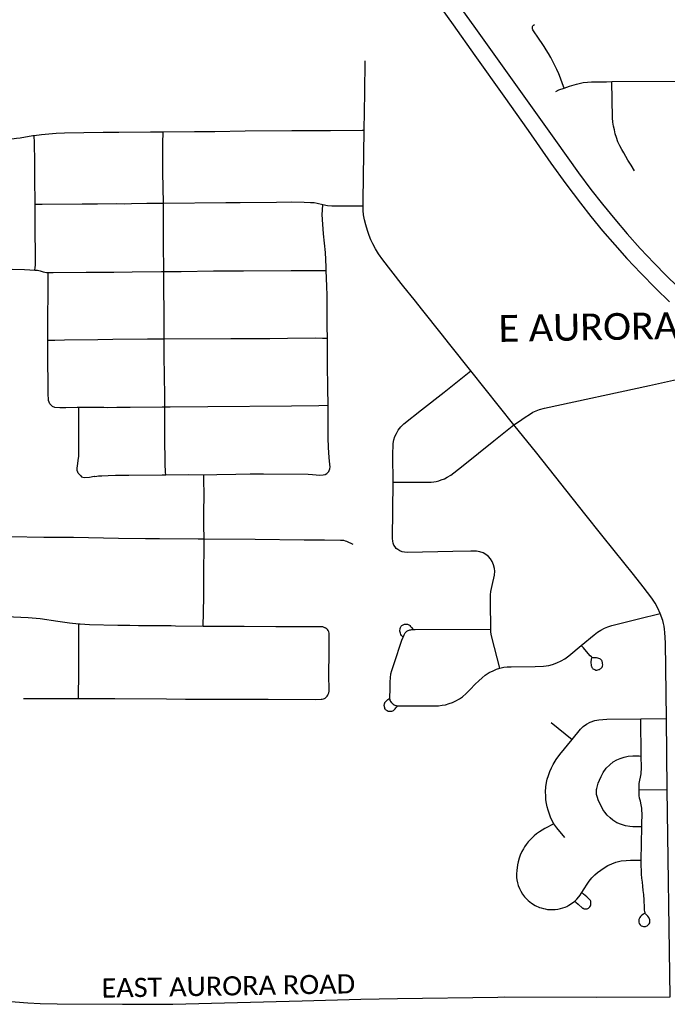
# Model space of a CAD drawing. Header units: feet. Extents: x -18 to 2245837, y -21 to 596159.
# Tile 27 of 34: x 2245809.55 to 2245816.3, y 596125.41 to 596135.67. Entities that reach past the tile are written whole.
import ezdxf

# ---------------------------------------------------------------- set-up
doc = ezdxf.new("R2010")
doc.units = ezdxf.units.FT
doc.header["$MEASUREMENT"] = 0
doc.layers.add('Centerlines', color=7, linetype='Continuous')
doc.layers.add('SH_Text', color=7, linetype='Continuous')
doc.styles.add('P_Straight_Normal', font='calibri.ttf', dxfattribs={"height": 0.14})

msp = doc.modelspace()

# ---------------------------------------------------------------- linework, layer by layer
at = {"layer": 'Centerlines'}
for p, q in [((2245813.146, 596134.903), (2245813.151, 596135.237)), ((2245815.718, 596135.021), (2245816.539, 596135.027)), ((2245813.14, 596134.514), (2245813.146, 596134.903)), ((2245814.699, 596131.445), (2245814.249, 596132.009)), ((2245809.591, 596128.597), (2245810.165, 596128.596)), ((2245815.086, 596128.344), (2245815.305, 596128.17)), ((2245816.021, 596128.385), (2245816.287, 596128.388)), ((2245816.026, 596127.996), (2245816.021, 596128.385)), ((2245816.296, 596127.649), (2245816.287, 596128.388)), ((2245816.002, 596127.645), (2245816.296, 596127.649)), ((2245816.328, 596125.487), (2245816.296, 596127.649)), ((2245816.025, 596126.911), (2245816.031, 596127.258)), ((2245814.533, 596125.486), (2245814.598, 596125.487))]:
    msp.add_line(p, q, dxfattribs=at)
at = {"layer": 'Centerlines', "color": 1}
for points in [[(2245813.693, 596136.137), (2245814.065, 596135.611), (2245814.292, 596135.291), (2245814.595, 596134.868), (2245814.847, 596134.51), (2245815.084, 596134.172), (2245815.241, 596133.955), (2245815.392, 596133.753), (2245815.5, 596133.615), (2245815.621, 596133.468), (2245815.749, 596133.32), (2245815.876, 596133.178), (2245816.021, 596133.025), (2245816.176, 596132.867), (2245816.32, 596132.727)], [(2245813.894, 596136.141), (2245814.281, 596135.597), (2245814.943, 596134.676), (2245815.133, 596134.407), (2245815.373, 596134.072), (2245815.502, 596133.898), (2245815.622, 596133.743), (2245815.75, 596133.587), (2245815.88, 596133.434), (2245816.015, 596133.284), (2245816.159, 596133.13), (2245816.284, 596133), (2245816.403, 596132.885)]]:
    msp.add_lwpolyline(points, dxfattribs=at)
at = {"layer": 'Centerlines'}
for points in [[(2245815.222, 596134.954), (2245815.206, 596134.999), (2245815.184, 596135.057), (2245815.166, 596135.101), (2245815.145, 596135.147), (2245815.12, 596135.201), (2245815.1, 596135.238), (2245815.082, 596135.271), (2245815.058, 596135.313), (2245815.036, 596135.351), (2245815.014, 596135.386), (2245814.94, 596135.493), (2245814.917, 596135.529), (2245814.897, 596135.561), (2245814.893, 596135.569), (2245814.892, 596135.578), (2245814.894, 596135.595), (2245814.897, 596135.601), (2245814.903, 596135.608), (2245814.915, 596135.616)], [(2245815.222, 596134.954), (2245815.277, 596134.973), (2245815.352, 596134.994), (2245815.422, 596135.01), (2245815.464, 596135.015), (2245815.508, 596135.019), (2245815.572, 596135.02), (2245815.665, 596135.02), (2245815.718, 596135.021)], [(2245815.954, 596134.092), (2245815.92, 596134.149), (2245815.887, 596134.203), (2245815.844, 596134.278), (2245815.824, 596134.314), (2245815.802, 596134.352), (2245815.783, 596134.392), (2245815.766, 596134.437), (2245815.755, 596134.475), (2245815.746, 596134.518), (2245815.736, 596134.555), (2245815.73, 596134.598), (2245815.726, 596134.645), (2245815.718, 596135.021)], [(2245815.135, 596134.919), (2245815.168, 596134.934), (2245815.222, 596134.954)], [(2245809.701, 596134.461), (2245809.778, 596134.471), (2245809.93, 596134.484), (2245810.018, 596134.488), (2245810.219, 596134.492), (2245810.42, 596134.493), (2245810.585, 596134.494), (2245810.915, 596134.496), (2245811.045, 596134.499)], [(2245811.049, 596133.756), (2245811.043, 596134.076), (2245811.044, 596134.375), (2245811.045, 596134.499)], [(2245811.045, 596134.499), (2245811.373, 596134.5), (2245811.585, 596134.502), (2245811.899, 596134.507), (2245812.387, 596134.51), (2245812.789, 596134.511), (2245813.12, 596134.514), (2245813.14, 596134.514)], [(2245813.128, 596133.727), (2245813.129, 596133.782), (2245813.14, 596134.514)], [(2245808.931, 596134.417), (2245809.123, 596134.415), (2245809.216, 596134.414), (2245809.396, 596134.421), (2245809.495, 596134.427), (2245809.519, 596134.43), (2245809.556, 596134.435), (2245809.687, 596134.46), (2245809.701, 596134.461)], [(2245809.711, 596133.744), (2245809.71, 596134.015), (2245809.71, 596134.18), (2245809.706, 596134.383), (2245809.701, 596134.461)], [(2245811.049, 596133.756), (2245811.7, 596133.761), (2245811.849, 596133.763), (2245812.225, 596133.765), (2245812.38, 596133.767), (2245812.513, 596133.766), (2245812.579, 596133.763), (2245812.6, 596133.762), (2245812.62, 596133.76), (2245812.65, 596133.755), (2245812.709, 596133.74)], [(2245809.708, 596133.057), (2245809.713, 596133.085), (2245809.715, 596133.109), (2245809.711, 596133.577), (2245809.711, 596133.744)], [(2245809.711, 596133.744), (2245809.784, 596133.743), (2245810.201, 596133.748), (2245810.361, 596133.749), (2245810.561, 596133.75), (2245810.639, 596133.749), (2245810.716, 596133.75), (2245810.876, 596133.755), (2245811.049, 596133.756)], [(2245811.052, 596133.043), (2245811.048, 596133.335), (2245811.049, 596133.756)], [(2245812.744, 596133.054), (2245812.742, 596133.093), (2245812.735, 596133.24), (2245812.717, 596133.436), (2245812.704, 596133.585), (2245812.702, 596133.637), (2245812.704, 596133.68), (2245812.709, 596133.74)], [(2245812.709, 596133.74), (2245812.756, 596133.731), (2245812.803, 596133.728), (2245812.859, 596133.726), (2245813.128, 596133.727)], [(2245814.249, 596132.009), (2245814.031, 596132.284), (2245813.941, 596132.396), (2245813.751, 596132.638), (2245813.661, 596132.751), (2245813.554, 596132.883), (2245813.524, 596132.918), (2245813.333, 596133.165), (2245813.288, 596133.228), (2245813.256, 596133.28), (2245813.229, 596133.332), (2245813.21, 596133.374), (2245813.191, 596133.418), (2245813.174, 596133.471), (2245813.156, 596133.53), (2245813.144, 596133.58), (2245813.134, 596133.634), (2245813.129, 596133.678), (2245813.128, 596133.695), (2245813.128, 596133.727)], [(2245808.941, 596133.057), (2245809.005, 596133.058), (2245809.16, 596133.061), (2245809.274, 596133.062), (2245809.476, 596133.067), (2245809.603, 596133.065), (2245809.656, 596133.061), (2245809.708, 596133.057)], [(2245809.708, 596133.057), (2245809.736, 596133.056), (2245809.765, 596133.048), (2245809.795, 596133.041), (2245809.813, 596133.037), (2245809.831, 596133.034), (2245809.847, 596133.034)], [(2245811.052, 596133.043), (2245811.234, 596133.044), (2245811.569, 596133.049), (2245811.883, 596133.05), (2245812.378, 596133.054), (2245812.697, 596133.054), (2245812.744, 596133.054)], [(2245812.756, 596132.347), (2245812.754, 596132.47), (2245812.755, 596132.655), (2245812.755, 596132.794), (2245812.752, 596132.891), (2245812.744, 596133.054)], [(2245809.844, 596132.328), (2245809.845, 596132.498), (2245809.846, 596132.668), (2245809.847, 596132.715), (2245809.847, 596133.034)], [(2245809.847, 596133.034), (2245809.9, 596133.032), (2245810.245, 596133.035), (2245810.358, 596133.037), (2245810.533, 596133.037), (2245810.724, 596133.04), (2245811.028, 596133.043), (2245811.052, 596133.043)], [(2245811.057, 596132.341), (2245811.056, 596132.532), (2245811.052, 596132.954), (2245811.052, 596133.043)], [(2245809.844, 596132.328), (2245809.919, 596132.329), (2245810.017, 596132.33), (2245810.366, 596132.335), (2245810.522, 596132.338), (2245810.881, 596132.341), (2245811.057, 596132.341)], [(2245809.879, 596131.652), (2245809.867, 596131.666), (2245809.859, 596131.682), (2245809.853, 596131.7), (2245809.85, 596131.719), (2245809.848, 596131.753), (2245809.845, 596132.23), (2245809.844, 596132.328)], [(2245811.057, 596132.341), (2245811.749, 596132.345), (2245812.156, 596132.346), (2245812.342, 596132.35), (2245812.636, 596132.351), (2245812.704, 596132.349), (2245812.756, 596132.347)], [(2245811.063, 596131.633), (2245811.062, 596131.749), (2245811.06, 596131.955), (2245811.058, 596132.166), (2245811.057, 596132.341)], [(2245812.763, 596131.65), (2245812.761, 596131.826), (2245812.76, 596131.914), (2245812.759, 596131.991), (2245812.758, 596132.228), (2245812.756, 596132.347)], [(2245813.44, 596130.849), (2245813.439, 596131.126), (2245813.442, 596131.251), (2245813.449, 596131.29), (2245813.459, 596131.325), (2245813.475, 596131.355), (2245813.494, 596131.389), (2245813.523, 596131.425), (2245813.553, 596131.455), (2245813.738, 596131.601), (2245813.972, 596131.787), (2245814.249, 596132.009)], [(2245814.699, 596131.445), (2245814.746, 596131.477), (2245814.783, 596131.502), (2245814.818, 596131.526), (2245814.86, 596131.554), (2245814.897, 596131.576), (2245814.932, 596131.592), (2245814.967, 596131.606), (2245815.018, 596131.621), (2245816.113, 596131.855), (2245816.423, 596131.925)], [(2245809.879, 596131.652), (2245809.889, 596131.64), (2245809.914, 596131.629), (2245809.969, 596131.626), (2245810.033, 596131.628), (2245810.151, 596131.629), (2245810.166, 596131.629)], [(2245810.177, 596130.924), (2245810.167, 596130.935), (2245810.161, 596130.944), (2245810.157, 596130.954), (2245810.151, 596130.971), (2245810.149, 596130.984), (2245810.149, 596130.996), (2245810.157, 596131.042), (2245810.161, 596131.075), (2245810.166, 596131.119), (2245810.168, 596131.188), (2245810.168, 596131.388), (2245810.166, 596131.569), (2245810.166, 596131.629)], [(2245810.166, 596131.629), (2245810.254, 596131.631), (2245810.429, 596131.63), (2245810.47, 596131.628), (2245810.562, 596131.629), (2245810.701, 596131.631), (2245811.036, 596131.633), (2245811.063, 596131.633)], [(2245811.063, 596131.633), (2245811.118, 596131.634), (2245811.51, 596131.638), (2245812.381, 596131.643), (2245812.669, 596131.647), (2245812.763, 596131.65)], [(2245811.072, 596130.925), (2245811.071, 596130.952), (2245811.068, 596131.038), (2245811.065, 596131.321), (2245811.063, 596131.599), (2245811.063, 596131.633)], [(2245812.761, 596130.949), (2245812.77, 596130.959), (2245812.776, 596130.971), (2245812.782, 596130.989), (2245812.784, 596131.008), (2245812.783, 596131.033), (2245812.775, 596131.105), (2245812.768, 596131.208), (2245812.766, 596131.311), (2245812.763, 596131.65)], [(2245813.44, 596130.849), (2245813.716, 596130.847), (2245813.8, 596130.847), (2245813.837, 596130.848), (2245813.866, 596130.852), (2245813.89, 596130.856), (2245813.917, 596130.864), (2245813.943, 596130.872), (2245813.975, 596130.885), (2245814.004, 596130.9), (2245814.042, 596130.922), (2245814.075, 596130.947), (2245814.169, 596131.023), (2245814.49, 596131.28), (2245814.699, 596131.445)], [(2245816.221, 596129.481), (2245816.198, 596129.537), (2245816.171, 596129.587), (2245816.135, 596129.639), (2245816.045, 596129.758), (2245815.943, 596129.888), (2245815.743, 596130.137), (2245815.615, 596130.298), (2245815.439, 596130.52), (2245814.939, 596131.15), (2245814.699, 596131.445)], [(2245810.177, 596130.924), (2245810.187, 596130.913), (2245810.197, 596130.905), (2245810.21, 596130.9), (2245810.223, 596130.898), (2245810.278, 596130.902), (2245810.328, 596130.91), (2245810.333, 596130.908), (2245810.354, 596130.911), (2245810.374, 596130.913), (2245810.406, 596130.916), (2245810.473, 596130.918), (2245810.551, 596130.92), (2245810.69, 596130.922), (2245811.036, 596130.925), (2245811.072, 596130.925)], [(2245811.072, 596130.925), (2245811.314, 596130.928), (2245811.469, 596130.926)], [(2245811.469, 596130.926), (2245811.606, 596130.93), (2245811.803, 596130.932), (2245811.952, 596130.934), (2245812.09, 596130.936), (2245812.556, 596130.932), (2245812.6, 596130.929), (2245812.677, 596130.922), (2245812.711, 596130.924), (2245812.732, 596130.929), (2245812.751, 596130.939), (2245812.761, 596130.949)], [(2245811.472, 596130.257), (2245811.469, 596130.4), (2245811.47, 596130.529), (2245811.472, 596130.719), (2245811.47, 596130.874), (2245811.469, 596130.926)], [(2245814.456, 596129.629), (2245814.457, 596129.676), (2245814.459, 596129.71), (2245814.472, 596129.774), (2245814.496, 596129.881), (2245814.499, 596129.921), (2245814.497, 596129.951), (2245814.487, 596129.989), (2245814.474, 596130.022), (2245814.455, 596130.051), (2245814.435, 596130.073), (2245814.408, 596130.094), (2245814.378, 596130.111), (2245814.345, 596130.123), (2245814.311, 596130.129), (2245814.25, 596130.129), (2245814.064, 596130.126), (2245813.591, 596130.116), (2245813.56, 596130.118), (2245813.534, 596130.123), (2245813.51, 596130.134), (2245813.489, 596130.146), (2245813.474, 596130.159), (2245813.462, 596130.175), (2245813.45, 596130.193), (2245813.442, 596130.212), (2245813.437, 596130.233), (2245813.435, 596130.261), (2245813.44, 596130.849)], [(2245808.967, 596130.282), (2245809.04, 596130.283), (2245809.138, 596130.284), (2245809.452, 596130.282), (2245809.803, 596130.276), (2245810.112, 596130.274), (2245810.58, 596130.267), (2245810.863, 596130.263), (2245811.008, 596130.262), (2245811.409, 596130.258), (2245811.472, 596130.257)], [(2245811.462, 596129.348), (2245811.465, 596129.49), (2245811.468, 596129.66), (2245811.47, 596129.901), (2245811.473, 596130.192), (2245811.472, 596130.257)], [(2245811.472, 596130.257), (2245812.004, 596130.254), (2245812.514, 596130.249), (2245812.727, 596130.248), (2245812.893, 596130.245), (2245812.925, 596130.243), (2245812.94, 596130.239), (2245812.956, 596130.234), (2245813.021, 596130.204)], [(2245814.458, 596129.319), (2245814.457, 596129.599), (2245814.456, 596129.629)], [(2245808.976, 596129.457), (2245809.075, 596129.45), (2245809.151, 596129.448), (2245809.249, 596129.449), (2245809.486, 596129.445), (2245809.641, 596129.439), (2245809.764, 596129.427), (2245809.948, 596129.401), (2245810.071, 596129.384), (2245810.167, 596129.374)], [(2245815.401, 596129.149), (2245815.535, 596129.26), (2245815.571, 596129.287), (2245815.605, 596129.307), (2245815.642, 596129.328), (2245815.677, 596129.343), (2245815.72, 596129.357), (2245815.996, 596129.425), (2245816.221, 596129.481)], [(2245816.287, 596128.388), (2245816.277, 596129.174), (2245816.272, 596129.284), (2245816.269, 596129.316), (2245816.264, 596129.349), (2245816.258, 596129.378), (2245816.25, 596129.407), (2245816.221, 596129.481)], [(2245810.165, 596128.596), (2245810.168, 596128.876), (2245810.167, 596129.374)], [(2245810.167, 596129.374), (2245810.183, 596129.372), (2245810.28, 596129.367), (2245810.574, 596129.359), (2245810.7, 596129.358), (2245810.79, 596129.356), (2245810.872, 596129.355), (2245810.98, 596129.355), (2245811.13, 596129.354), (2245811.176, 596129.353), (2245811.462, 596129.348)], [(2245813.545, 596129.234), (2245813.53, 596129.252), (2245813.522, 596129.263), (2245813.517, 596129.275), (2245813.514, 596129.286), (2245813.512, 596129.298), (2245813.514, 596129.326), (2245813.517, 596129.335), (2245813.52, 596129.342), (2245813.524, 596129.348), (2245813.531, 596129.354), (2245813.544, 596129.364)], [(2245813.544, 596129.364), (2245813.558, 596129.368), (2245813.566, 596129.37), (2245813.572, 596129.37), (2245813.585, 596129.369), (2245813.592, 596129.368), (2245813.596, 596129.366), (2245813.603, 596129.363), (2245813.61, 596129.359), (2245813.614, 596129.355), (2245813.623, 596129.345), (2245813.633, 596129.334), (2245813.651, 596129.313)], [(2245811.462, 596129.348), (2245811.691, 596129.347), (2245811.809, 596129.348), (2245811.891, 596129.347), (2245812.221, 596129.345), (2245812.556, 596129.346), (2245812.686, 596129.345), (2245812.704, 596129.344), (2245812.714, 596129.342), (2245812.719, 596129.34), (2245812.733, 596129.333)], [(2245812.754, 596128.619), (2245812.762, 596128.631), (2245812.766, 596128.642), (2245812.771, 596128.656), (2245812.774, 596128.67), (2245812.775, 596128.681), (2245812.773, 596128.842), (2245812.774, 596129.073), (2245812.776, 596129.228), (2245812.774, 596129.275), (2245812.771, 596129.291), (2245812.766, 596129.302), (2245812.758, 596129.314), (2245812.747, 596129.325), (2245812.733, 596129.333)], [(2245813.545, 596129.234), (2245813.556, 596129.26), (2245813.563, 596129.271), (2245813.568, 596129.279), (2245813.576, 596129.288), (2245813.584, 596129.295)], [(2245813.584, 596129.295), (2245813.598, 596129.303), (2245813.607, 596129.307), (2245813.616, 596129.309), (2245813.626, 596129.312), (2245813.636, 596129.313), (2245813.651, 596129.313)], [(2245813.651, 596129.313), (2245813.669, 596129.314), (2245814.458, 596129.319)], [(2245814.554, 596128.913), (2245814.469, 596129.235), (2245814.462, 596129.265), (2245814.46, 596129.29), (2245814.458, 596129.319)], [(2245813.407, 596128.6), (2245813.407, 596128.635), (2245813.409, 596128.666), (2245813.41, 596128.71), (2245813.411, 596128.769), (2245813.413, 596128.81), (2245813.418, 596128.853), (2245813.426, 596128.886), (2245813.451, 596128.961), (2245813.533, 596129.202), (2245813.545, 596129.234)], [(2245814.554, 596128.913), (2245814.594, 596128.922), (2245814.63, 596128.925), (2245814.67, 596128.925), (2245814.921, 596128.929), (2245815.006, 596128.932), (2245815.062, 596128.939), (2245815.102, 596128.95), (2245815.145, 596128.966), (2245815.19, 596128.987), (2245815.23, 596129.01), (2245815.27, 596129.04), (2245815.401, 596129.149)], [(2245815.508, 596129.02), (2245815.504, 596129), (2245815.502, 596128.977), (2245815.504, 596128.937), (2245815.506, 596128.931), (2245815.511, 596128.919), (2245815.516, 596128.912), (2245815.521, 596128.906), (2245815.531, 596128.9), (2245815.541, 596128.896), (2245815.552, 596128.892), (2245815.564, 596128.892), (2245815.574, 596128.893), (2245815.584, 596128.896), (2245815.592, 596128.899), (2245815.599, 596128.903), (2245815.606, 596128.908), (2245815.612, 596128.914), (2245815.618, 596128.922), (2245815.622, 596128.933), (2245815.624, 596128.946), (2245815.623, 596128.961), (2245815.622, 596128.969), (2245815.62, 596128.977), (2245815.618, 596128.984), (2245815.614, 596128.991), (2245815.607, 596128.999), (2245815.6, 596129.004), (2245815.593, 596129.009), (2245815.584, 596129.012), (2245815.574, 596129.015), (2245815.558, 596129.018), (2245815.535, 596129.019), (2245815.525, 596129.02), (2245815.515, 596129.023), (2245815.506, 596129.029), (2245815.495, 596129.04), (2245815.474, 596129.063), (2245815.423, 596129.123), (2245815.401, 596129.149)], [(2245813.489, 596128.52), (2245813.876, 596128.518), (2245813.915, 596128.52), (2245813.952, 596128.525), (2245813.986, 596128.531), (2245814.025, 596128.542), (2245814.058, 596128.555), (2245814.094, 596128.571), (2245814.134, 596128.593), (2245814.164, 596128.614), (2245814.201, 596128.646), (2245814.244, 596128.688), (2245814.295, 596128.743), (2245814.333, 596128.78), (2245814.367, 596128.812), (2245814.401, 596128.839), (2245814.442, 596128.865), (2245814.483, 596128.885), (2245814.518, 596128.901), (2245814.554, 596128.913)], [(2245810.165, 596128.596), (2245810.541, 596128.595), (2245811.082, 596128.591), (2245811.278, 596128.59), (2245811.603, 596128.59), (2245812.139, 596128.589), (2245812.634, 596128.586), (2245812.691, 596128.588), (2245812.703, 596128.589), (2245812.715, 596128.592), (2245812.725, 596128.596), (2245812.732, 596128.6), (2245812.739, 596128.605), (2245812.746, 596128.612), (2245812.754, 596128.619)], [(2245813.366, 596128.479), (2245813.356, 596128.492), (2245813.354, 596128.499), (2245813.351, 596128.507), (2245813.35, 596128.514), (2245813.349, 596128.52), (2245813.351, 596128.543), (2245813.353, 596128.548), (2245813.355, 596128.553), (2245813.361, 596128.561), (2245813.369, 596128.569), (2245813.387, 596128.584), (2245813.407, 596128.6)], [(2245813.434, 596128.543), (2245813.428, 596128.55), (2245813.419, 596128.561), (2245813.411, 596128.574), (2245813.409, 596128.584), (2245813.407, 596128.6)], [(2245813.434, 596128.543), (2245813.441, 596128.536), (2245813.451, 596128.53), (2245813.467, 596128.524), (2245813.477, 596128.521), (2245813.489, 596128.52)], [(2245813.366, 596128.479), (2245813.373, 596128.473), (2245813.38, 596128.469), (2245813.388, 596128.465), (2245813.394, 596128.463), (2245813.402, 596128.462), (2245813.428, 596128.463), (2245813.437, 596128.467), (2245813.446, 596128.472), (2245813.456, 596128.48), (2245813.464, 596128.487), (2245813.471, 596128.497), (2245813.489, 596128.52)], [(2245815.305, 596128.17), (2245815.392, 596128.276), (2245815.421, 596128.304), (2245815.454, 596128.327), (2245815.494, 596128.348), (2245815.542, 596128.366), (2245815.582, 596128.374), (2245815.625, 596128.378), (2245815.667, 596128.38), (2245816.021, 596128.385)], [(2245815.114, 596127.29), (2245815.096, 596127.322), (2245815.079, 596127.36), (2245815.065, 596127.401), (2245815.055, 596127.433), (2245815.045, 596127.468), (2245815.037, 596127.502), (2245815.033, 596127.539), (2245815.03, 596127.583), (2245815.029, 596127.624), (2245815.033, 596127.674), (2245815.039, 596127.72), (2245815.046, 596127.754), (2245815.058, 596127.793), (2245815.072, 596127.834), (2245815.09, 596127.873), (2245815.107, 596127.907), (2245815.138, 596127.96), (2245815.176, 596128.013), (2245815.305, 596128.17)], [(2245816.031, 596127.258), (2245815.939, 596127.259), (2245815.905, 596127.262), (2245815.861, 596127.27), (2245815.819, 596127.282), (2245815.77, 596127.302), (2245815.73, 596127.327), (2245815.7, 596127.351), (2245815.67, 596127.38), (2245815.645, 596127.41), (2245815.626, 596127.439), (2245815.61, 596127.47), (2245815.594, 596127.501), (2245815.578, 596127.541), (2245815.569, 596127.563), (2245815.563, 596127.586), (2245815.561, 596127.597), (2245815.559, 596127.609), (2245815.56, 596127.648), (2245815.562, 596127.657), (2245815.569, 596127.685), (2245815.577, 596127.712), (2245815.589, 596127.745), (2245815.607, 596127.783), (2245815.628, 596127.823), (2245815.661, 596127.868), (2245815.697, 596127.906), (2245815.733, 596127.934), (2245815.77, 596127.956), (2245815.805, 596127.972), (2245815.847, 596127.986), (2245815.89, 596127.995), (2245815.938, 596127.998), (2245816.005, 596127.997), (2245816.026, 596127.996)], [(2245816.002, 596127.645), (2245816.003, 596127.674), (2245816.005, 596127.71), (2245816.024, 596127.812), (2245816.029, 596127.878), (2245816.026, 596127.996)], [(2245816.031, 596127.258), (2245816.032, 596127.306), (2245816.034, 596127.374), (2245816.03, 596127.452), (2245816.024, 596127.488), (2245816.016, 596127.527), (2245816.008, 596127.557), (2245816.003, 596127.585), (2245816.002, 596127.614), (2245816.002, 596127.645)], [(2245815.114, 596127.29), (2245815.02, 596127.241), (2245814.966, 596127.207), (2245814.936, 596127.185), (2245814.909, 596127.164), (2245814.888, 596127.144), (2245814.867, 596127.124), (2245814.848, 596127.102), (2245814.827, 596127.073), (2245814.811, 596127.051), (2245814.799, 596127.031), (2245814.783, 596127.002), (2245814.766, 596126.964), (2245814.754, 596126.933), (2245814.743, 596126.894), (2245814.735, 596126.862), (2245814.728, 596126.805), (2245814.725, 596126.77), (2245814.727, 596126.732), (2245814.73, 596126.706), (2245814.735, 596126.677), (2245814.744, 596126.647), (2245814.756, 596126.617), (2245814.77, 596126.588), (2245814.788, 596126.557), (2245814.811, 596126.528), (2245814.848, 596126.491), (2245814.883, 596126.462), (2245814.922, 596126.438), (2245814.964, 596126.419), (2245814.983, 596126.414), (2245815.007, 596126.407), (2245815.026, 596126.403), (2245815.048, 596126.399), (2245815.072, 596126.397), (2245815.104, 596126.397), (2245815.128, 596126.398), (2245815.158, 596126.401), (2245815.184, 596126.408), (2245815.207, 596126.414), (2245815.232, 596126.423), (2245815.249, 596126.43), (2245815.271, 596126.442), (2245815.299, 596126.459), (2245815.333, 596126.485)], [(2245815.231, 596127.146), (2245815.147, 596127.247), (2245815.114, 596127.29)], [(2245815.407, 596126.575), (2245815.431, 596126.613), (2245815.462, 596126.662), (2245815.484, 596126.693), (2245815.512, 596126.727), (2245815.543, 596126.757), (2245815.57, 596126.783), (2245815.603, 596126.809), (2245815.638, 596126.832), (2245815.678, 596126.857), (2245815.718, 596126.875), (2245815.762, 596126.891), (2245815.815, 596126.903), (2245815.868, 596126.908), (2245815.914, 596126.91), (2245815.968, 596126.911), (2245816.025, 596126.911)], [(2245816.064, 596126.363), (2245816.048, 596126.35), (2245816.033, 596126.338), (2245816.019, 596126.325), (2245816.011, 596126.314), (2245816.004, 596126.301), (2245816.001, 596126.293), (2245815.999, 596126.284), (2245816.001, 596126.266), (2245816.005, 596126.253), (2245816.013, 596126.239), (2245816.025, 596126.229), (2245816.039, 596126.223), (2245816.049, 596126.221), (2245816.069, 596126.222), (2245816.078, 596126.224), (2245816.088, 596126.229), (2245816.095, 596126.234), (2245816.102, 596126.241), (2245816.109, 596126.25), (2245816.114, 596126.26), (2245816.116, 596126.271), (2245816.115, 596126.291), (2245816.109, 596126.306), (2245816.103, 596126.316), (2245816.094, 596126.327), (2245816.087, 596126.334), (2245816.075, 596126.346), (2245816.07, 596126.352), (2245816.067, 596126.358), (2245816.065, 596126.365), (2245816.064, 596126.373), (2245816.061, 596126.393), (2245816.059, 596126.419), (2245816.055, 596126.495), (2245816.052, 596126.554), (2245816.047, 596126.596), (2245816.042, 596126.641), (2245816.037, 596126.681), (2245816.031, 596126.724), (2245816.029, 596126.767), (2245816.027, 596126.808), (2245816.025, 596126.849), (2245816.025, 596126.911)], [(2245815.333, 596126.485), (2245815.345, 596126.474), (2245815.368, 596126.453), (2245815.414, 596126.413), (2245815.419, 596126.41), (2245815.427, 596126.406), (2245815.433, 596126.404), (2245815.445, 596126.403), (2245815.453, 596126.404), (2245815.462, 596126.405), (2245815.47, 596126.408), (2245815.476, 596126.411), (2245815.484, 596126.418), (2245815.491, 596126.427), (2245815.496, 596126.435), (2245815.499, 596126.443), (2245815.501, 596126.452), (2245815.502, 596126.459), (2245815.502, 596126.478), (2245815.5, 596126.484), (2245815.498, 596126.49), (2245815.491, 596126.498), (2245815.487, 596126.502), (2245815.457, 596126.53), (2245815.425, 596126.559), (2245815.407, 596126.575)], [(2245815.333, 596126.485), (2245815.356, 596126.507), (2245815.375, 596126.529), (2245815.389, 596126.548), (2245815.401, 596126.565), (2245815.407, 596126.575)], [(2245809.011, 596125.533), (2245809.045, 596125.524), (2245809.169, 596125.491), (2245809.237, 596125.474), (2245809.31, 596125.46), (2245809.393, 596125.447), (2245809.504, 596125.437), (2245809.636, 596125.426), (2245809.764, 596125.418), (2245809.941, 596125.414), (2245810.624, 596125.41), (2245811.148, 596125.413), (2245812.492, 596125.447), (2245813.105, 596125.464), (2245813.486, 596125.472), (2245814.533, 596125.486)], [(2245814.598, 596125.487), (2245815.558, 596125.486), (2245816.328, 596125.487)]]:
    msp.add_lwpolyline(points, dxfattribs=at)

# ---------------------------------------------------------------- texts
at = {"layer": 'SH_Text', "color": 1, "style": 'P_Straight_Normal', "width": 1.01}
for s, height, p in [('E AURORA ROAD', 0.2793, (2245814.541, 596132.309, 4825860.809)), ('EAST AURORA ROAD', 0.1995, (2245810.406, 596125.479, 3447043.435))]:
    msp.add_text(s, height=height, rotation=1, dxfattribs=at).set_placement(p)

doc.saveas('drawing.dxf')
